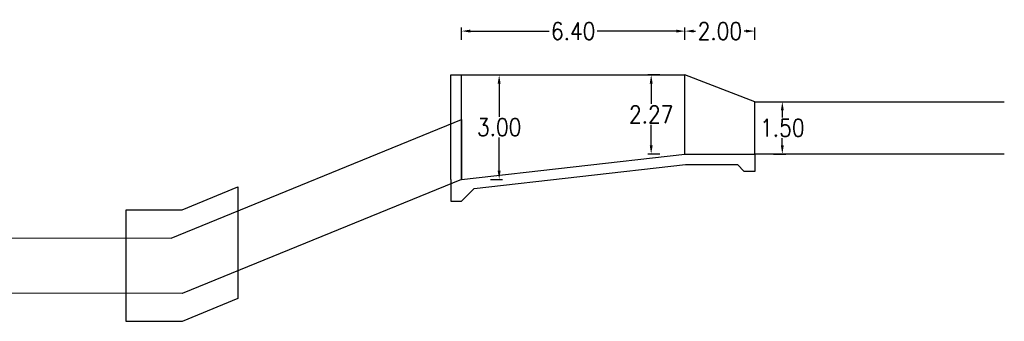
# Model space of a CAD drawing. Header units: metres. Extents: x 725561 to 725799, y 9150913 to 9151110.
# Tile 27 of 37: x 725669.35 to 725697.55, y 9150984.55 to 9150993.2. Entities that reach past the tile are written whole.
import ezdxf

# ---------------------------------------------------------------- set-up
doc = ezdxf.new("R2010")
doc.units = ezdxf.units.M
doc.layers.add('_Esctructura', color=1, linetype='Continuous', lineweight=30)
doc.layers.add('_Tuberia', color=3, linetype='Continuous', lineweight=30)
doc.styles.add('ROMANS', font='ROMANS.shx', dxfattribs={"width": 0.85})
doc.dimstyles.new('Poh Style', dxfattribs={"dimscale": 0.5, "dimtxt": 1, "dimasz": 0.5, "dimexe": 0.2, "dimexo": 0.5, "dimgap": 0.1, "dimtad": 0, "dimtih": 1, "dimtoh": 1, "dimzin": 3, "dimdsep": 46, "dimtxsty": 'ROMANS', "dimcen": 0.09, "dimclrd": 40, "dimclre": 40, "dimclrt": 7, "dimazin": 0, "dimtfac": 1, "dimtofl": 0, "dimtmove": 0, "dimatfit": 3, "dimfxl": 0.5, "dimfxlon": 1, "dimtolj": 1, "dimtzin": 0, "dimarcsym": 0})

# ---------------------------------------------------------------- blocks, each defined once
blk = doc.blocks.new('*D992')
at = {"layer": '_Esctructura', "color": 40, "lineweight": -2, "transparency": 16777216}
for p, q in [((725682, 9150992.622), (725682, 9150992.972)), ((725682.25, 9150992.872), (725684.512, 9150992.872)), ((725688.15, 9150992.872), (725685.887, 9150992.872)), ((725688.4, 9150992.622), (725688.4, 9150992.972))]:
    blk.add_line(p, q, dxfattribs=at)
at = {"layer": '_Esctructura', "color": 40, "transparency": 16777216}
for points in [[(725682.25, 9150992.913), (725682.25, 9150992.83), (725682, 9150992.872)], [(725688.15, 9150992.913), (725688.15, 9150992.83), (725688.4, 9150992.872)]]:
    blk.add_solid(points, dxfattribs=at)
at = {"layer": 'Defpoints', "color": 0, "transparency": 16777216}
for p in [(725688.4, 9150992.872), (725682, 9150991.617), (725688.4, 9150991.617)]:
    blk.add_point(p, dxfattribs=at)
at = {"layer": '_Esctructura', "color": 7, "transparency": 16777216, "insert": (725685.2, 9150992.872), "char_height": 0.5, "attachment_point": 5, "style": 'ROMANS'}
blk.add_mtext('\\A1;6.40', dxfattribs=at)
blk = doc.blocks.new('*D993')
at = {"layer": '_Esctructura', "color": 40, "lineweight": -2, "transparency": 16777216}
for p, q in [((725688.4, 9150992.622), (725688.4, 9150992.972)), ((725688.65, 9150992.872), (725688.703, 9150992.872)), ((725690.151, 9150992.872), (725690.098, 9150992.872)), ((725690.401, 9150992.622), (725690.401, 9150992.972))]:
    blk.add_line(p, q, dxfattribs=at)
at = {"layer": '_Esctructura', "color": 40, "transparency": 16777216}
for points in [[(725688.65, 9150992.913), (725688.65, 9150992.83), (725688.4, 9150992.872)], [(725690.151, 9150992.913), (725690.151, 9150992.83), (725690.401, 9150992.872)]]:
    blk.add_solid(points, dxfattribs=at)
at = {"layer": 'Defpoints', "color": 0, "transparency": 16777216}
for p in [(725690.401, 9150992.872), (725688.4, 9150991.617), (725690.401, 9150990.847)]:
    blk.add_point(p, dxfattribs=at)
at = {"layer": '_Esctructura', "color": 7, "transparency": 16777216, "insert": (725689.401, 9150992.872), "char_height": 0.5, "attachment_point": 5, "style": 'ROMANS'}
blk.add_mtext('\\A1;2.00', dxfattribs=at)
blk = doc.blocks.new('*D994')
at = {"layer": '_Esctructura', "color": 40, "lineweight": -2, "transparency": 16777216}
for p, q in [((725682.83, 9150991.617), (725683.18, 9150991.617)), ((725683.08, 9150991.367), (725683.08, 9150990.417)), ((725683.08, 9150988.867), (725683.08, 9150989.817)), ((725682.83, 9150988.617), (725683.18, 9150988.617))]:
    blk.add_line(p, q, dxfattribs=at)
at = {"layer": '_Esctructura', "color": 40, "transparency": 16777216}
for points in [[(725683.038, 9150991.367), (725683.121, 9150991.367), (725683.08, 9150991.617)], [(725683.038, 9150988.867), (725683.121, 9150988.867), (725683.08, 9150988.617)]]:
    blk.add_solid(points, dxfattribs=at)
at = {"layer": 'Defpoints', "color": 0, "transparency": 16777216}
for p in [(725682.028, 9150991.617), (725682, 9150988.617), (725683.08, 9150988.617)]:
    blk.add_point(p, dxfattribs=at)
at = {"layer": '_Esctructura', "color": 7, "transparency": 16777216, "insert": (725683.08, 9150990.117), "char_height": 0.5, "attachment_point": 5, "style": 'ROMANS'}
blk.add_mtext('\\A1;3.00', dxfattribs=at)
blk = doc.blocks.new('*D995')
at = {"layer": '_Esctructura', "color": 40, "lineweight": -2, "transparency": 16777216}
for p, q in [((725687.683, 9150991.617), (725687.333, 9150991.617)), ((725687.433, 9150991.367), (725687.433, 9150990.782)), ((725687.433, 9150989.597), (725687.433, 9150990.182)), ((725687.683, 9150989.347), (725687.333, 9150989.347))]:
    blk.add_line(p, q, dxfattribs=at)
at = {"layer": '_Esctructura', "color": 40, "transparency": 16777216}
for points in [[(725687.392, 9150991.367), (725687.475, 9150991.367), (725687.433, 9150991.617)], [(725687.392, 9150989.597), (725687.475, 9150989.597), (725687.433, 9150989.347)]]:
    blk.add_solid(points, dxfattribs=at)
at = {"layer": 'Defpoints', "color": 0, "transparency": 16777216}
for p in [(725688.4, 9150991.617), (725687.433, 9150989.347), (725688.4, 9150989.347)]:
    blk.add_point(p, dxfattribs=at)
at = {"layer": '_Esctructura', "color": 7, "transparency": 16777216, "insert": (725687.433, 9150990.482), "char_height": 0.5, "attachment_point": 5, "style": 'ROMANS'}
blk.add_mtext('\\A1;2.27', dxfattribs=at)
blk = doc.blocks.new('*D996')
at = {"layer": '_Esctructura', "color": 40, "lineweight": -2, "transparency": 16777216}
for p, q in [((725690.938, 9150990.847), (725691.288, 9150990.847)), ((725691.188, 9150990.597), (725691.188, 9150990.397)), ((725691.188, 9150989.597), (725691.188, 9150989.797)), ((725690.938, 9150989.347), (725691.288, 9150989.347))]:
    blk.add_line(p, q, dxfattribs=at)
at = {"layer": '_Esctructura', "color": 40, "transparency": 16777216}
for points in [[(725691.146, 9150990.597), (725691.23, 9150990.597), (725691.188, 9150990.847)], [(725691.146, 9150989.597), (725691.23, 9150989.597), (725691.188, 9150989.347)]]:
    blk.add_solid(points, dxfattribs=at)
at = {"layer": 'Defpoints', "color": 0, "transparency": 16777216}
for p in [(725690.4, 9150990.847), (725690.4, 9150989.347), (725691.188, 9150989.347)]:
    blk.add_point(p, dxfattribs=at)
at = {"layer": '_Esctructura', "color": 7, "transparency": 16777216, "insert": (725691.188, 9150990.097), "char_height": 0.5, "attachment_point": 5, "style": 'ROMANS'}
blk.add_mtext('\\A1;1.50', dxfattribs=at)

msp = doc.modelspace()

# ---------------------------------------------------------------- linework, layer by layer
at = {"layer": '_Esctructura'}
for p, q in [((725681.7, 9150988.617), (725681.7, 9150991.617)), ((725681.7, 9150991.617), (725688.4, 9150991.617)), ((725682, 9150988.617), (725682, 9150991.617)), ((725688.4, 9150989.347), (725688.4, 9150991.617)), ((725690.401, 9150990.847), (725688.4, 9150991.617)), ((725690.4, 9150990.848), (725697.545, 9150990.848)), ((725690.4, 9150989.347), (725690.4, 9150990.847)), ((725682, 9150988.617), (725688.4, 9150989.347)), ((725688.4, 9150989.347), (725690.4, 9150989.347)), ((725690.4, 9150989.35), (725690.4, 9150988.85)), ((725690.4, 9150989.348), (725697.545, 9150989.348)), ((725682.362, 9150988.356), (725688.417, 9150989.047)), ((725688.417, 9150989.047), (725689.903, 9150989.047)), ((725689.903, 9150989.047), (725690.1, 9150988.85)), ((725681.7, 9150988.617), (725681.7, 9150988.376)), ((725690.4, 9150988.85), (725690.1, 9150988.85)), ((725681.7, 9150988.494), (725681.7, 9150987.994)), ((725682.362, 9150988.356), (725682, 9150987.994)), ((725681.7, 9150987.994), (725682, 9150987.994))]:
    msp.add_line(p, q, dxfattribs=at)
msp.add_lwpolyline([(725672.4, 9150987.749), (725674, 9150987.749), (725675.6, 9150988.403), (725675.6, 9150985.203), (725674, 9150984.549), (725672.4, 9150984.549)], close=True, dxfattribs=at)
at = {"layer": '_Tuberia'}
msp.add_lwpolyline([(725612, 9150990.385), (725620.313, 9150986.987), (725673.688, 9150986.937), (725682, 9150990.335), (725682, 9150988.617), (725674, 9150985.347), (725620, 9150985.397), (725612, 9150988.667)], close=True, dxfattribs=at)

# ---------------------------------------------------------------- dimensions: what is measured, and where the dimension line sits
at = {"layer": '_Esctructura'}
dim = msp.add_linear_dim(base=(725688.4, 9150992.872), p1=(725682, 9150991.617), p2=(725688.4, 9150991.617), dimstyle='Poh Style', dxfattribs=at)
dim.commit()
dim.dimension.update_dxf_attribs({"geometry": '*D992', "text_midpoint": (725685.2, 9150992.872)})
dim = msp.add_linear_dim(base=(725690.401, 9150992.872), p1=(725688.4, 9150991.617), p2=(725690.401, 9150990.847), dimstyle='Poh Style', override={"dimtmove": 1}, dxfattribs=at)
dim.commit()
dim.dimension.update_dxf_attribs({"geometry": '*D993', "text_midpoint": (725689.401, 9150992.872)})
for base, p1, p2, picture, middle in [((725683.08, 9150988.617), (725682.028, 9150991.617), (725682, 9150988.617), '*D994', (725683.08, 9150990.117)), ((725687.433, 9150989.347), (725688.4, 9150991.617), (725688.4, 9150989.347), '*D995', (725687.433, 9150990.482)), ((725691.188, 9150989.347), (725690.4, 9150990.847), (725690.4, 9150989.347), '*D996', (725691.188, 9150990.097))]:
    dim = msp.add_linear_dim(base=base, p1=p1, p2=p2, angle=90, dimstyle='Poh Style', dxfattribs=at)
    dim.commit()
    dim.dimension.update_dxf_attribs({"geometry": picture, "text_midpoint": middle})

doc.saveas('drawing.dxf')
